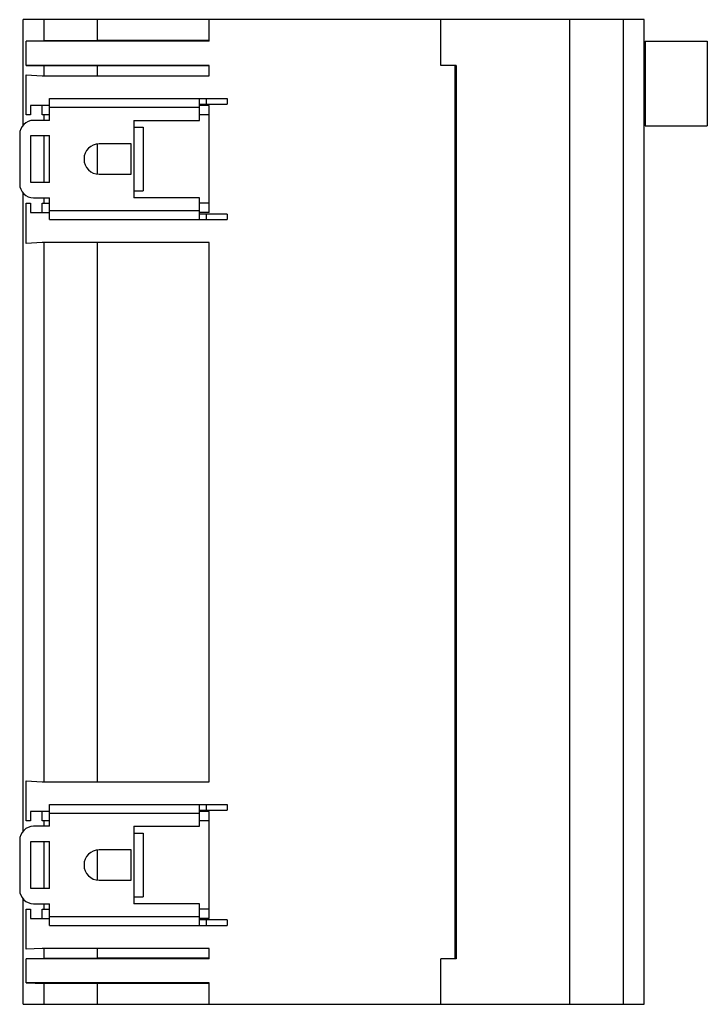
# Model space of a CAD drawing. Header units: millimetres. Extents: x 15 to 114, y 18 to 160.
import ezdxf

# ---------------------------------------------------------------- set-up
doc = ezdxf.new("R2010")
doc.units = ezdxf.units.MM
doc.header["$LTSCALE"] = 11.583442
doc.layers.get('0').update_dxf_attribs({"linetype": 'CONTINUOUS'})

msp = doc.modelspace()

# ---------------------------------------------------------------- linework, layer by layer
at = {"color": 7, "linetype": 'Continuous'}
for p, q in [((15.36, 145.22), (15.36, 160.49)), ((105.16, 160.49), (15.36, 160.49)), ((18.39, 157.46), (18.39, 160.49)), ((26.11, 157.48), (26.11, 160.49)), ((42.26, 157.38), (42.26, 160.49)), ((75.76, 153.88), (75.76, 160.49)), ((94.41, 18.09), (94.41, 160.49)), ((102.13, 18.09), (102.13, 160.49)), ((105.16, 18.09), (105.16, 160.49)), ((15.8, 157.38), (18.39, 157.46)), ((15.8, 153.88), (15.8, 157.38)), ((42.26, 157.38), (15.8, 157.38)), ((18.39, 157.46), (26.11, 157.48)), ((42.26, 157.48), (26.11, 157.48)), ((105.26, 157.39), (105.26, 145.14)), ((105.26, 157.39), (114.26, 157.39)), ((114.26, 157.39), (114.26, 145.14)), ((15.8, 153.88), (18.39, 153.8)), ((42.26, 153.88), (15.8, 153.88)), ((18.39, 152.38), (18.39, 153.8)), ((26.11, 153.79), (18.39, 153.8)), ((42.26, 152.38), (42.26, 153.88)), ((77.96, 153.88), (75.76, 153.88)), ((77.76, 153.88), (77.76, 24.68)), ((77.96, 153.88), (77.96, 24.68)), ((15.8, 146.73), (15.8, 152.52)), ((15.8, 152.52), (18.11, 152.38)), ((18.11, 152.38), (42.26, 152.38)), ((26.11, 152.38), (26.11, 153.79)), ((42.26, 153.79), (26.11, 153.79)), ((19.16, 145.93), (19.16, 149.08)), ((19.16, 149.08), (44.86, 149.08)), ((40.86, 145.93), (40.86, 149.08)), ((40.86, 148.28), (44.86, 148.28)), ((41.86, 148.28), (41.86, 149.08)), ((44.86, 149.08), (44.86, 148.28)), ((16.43, 146.73), (15.8, 146.73)), ((16.43, 148.08), (16.43, 146.73)), ((19.16, 148.08), (16.43, 148.08)), ((18.11, 146.73), (18.11, 148.08)), ((19.16, 146.73), (18.11, 146.73)), ((18.39, 145.93), (18.39, 146.73)), ((40.86, 147.78), (19.16, 147.78)), ((42.26, 148.08), (40.86, 148.08)), ((42.26, 146.73), (40.86, 146.73)), ((42.26, 132.58), (42.26, 148.08)), ((19.16, 145.93), (16.86, 145.93)), ((31.36, 145.93), (31.36, 144.93)), ((31.36, 145.93), (40.86, 145.93)), ((14.86, 143.93), (14.86, 136.73)), ((31.36, 144.93), (32.73, 144.93)), ((31.43, 135.73), (31.43, 144.93)), ((32.73, 144.93), (32.73, 135.73)), ((105.26, 145.14), (114.26, 145.14)), ((16.46, 136.93), (16.46, 143.73)), ((16.46, 143.73), (19.16, 143.73)), ((18.39, 136.93), (18.39, 143.73)), ((19.16, 136.93), (19.16, 143.73)), ((26.11, 138.18), (26.11, 142.48)), ((30.96, 142.53), (26.36, 142.53)), ((30.96, 138.13), (30.96, 142.53)), ((26.36, 138.13), (30.96, 138.13)), ((19.16, 136.93), (16.46, 136.93)), ((15.36, 43.12), (15.36, 135.45)), ((31.36, 135.73), (31.36, 134.73)), ((31.36, 135.73), (32.73, 135.73)), ((15.8, 128.14), (15.8, 133.93)), ((15.8, 133.93), (16.43, 133.93)), ((16.43, 133.93), (16.43, 132.58)), ((16.86, 134.73), (19.16, 134.73)), ((18.11, 132.58), (18.11, 133.93)), ((18.11, 133.93), (19.16, 133.93)), ((18.39, 133.93), (18.39, 134.73)), ((19.16, 131.58), (19.16, 134.73)), ((40.86, 134.73), (31.36, 134.73)), ((40.86, 131.58), (40.86, 134.73)), ((42.26, 133.93), (40.86, 133.93)), ((16.43, 132.58), (19.16, 132.58)), ((19.16, 132.88), (40.86, 132.88)), ((42.26, 132.58), (40.86, 132.58)), ((19.16, 131.58), (44.86, 131.58)), ((44.86, 132.38), (40.86, 132.38)), ((41.86, 131.58), (41.86, 132.38)), ((44.86, 132.38), (44.86, 131.58)), ((18.11, 128.28), (15.8, 128.14)), ((42.26, 128.28), (18.11, 128.28)), ((18.39, 50.28), (18.39, 128.28)), ((26.11, 50.28), (26.11, 128.28)), ((42.26, 50.28), (42.26, 128.28)), ((15.8, 44.63), (15.8, 50.42)), ((15.8, 50.42), (18.11, 50.28)), ((18.11, 50.28), (42.26, 50.28)), ((16.43, 45.98), (16.43, 44.63)), ((19.16, 45.98), (16.43, 45.98)), ((18.11, 44.63), (18.11, 45.98)), ((19.16, 43.83), (19.16, 46.98)), ((19.16, 46.98), (44.86, 46.98)), ((40.86, 45.68), (19.16, 45.68)), ((40.86, 43.83), (40.86, 46.98)), ((40.86, 46.18), (44.86, 46.18)), ((42.26, 45.98), (40.86, 45.98)), ((41.86, 46.18), (41.86, 46.98)), ((42.26, 30.48), (42.26, 45.98)), ((44.86, 46.98), (44.86, 46.18)), ((16.43, 44.63), (15.8, 44.63)), ((19.16, 44.63), (18.11, 44.63)), ((18.39, 43.83), (18.39, 44.63)), ((42.26, 44.63), (40.86, 44.63)), ((19.16, 43.83), (16.86, 43.83)), ((31.36, 43.83), (40.86, 43.83)), ((31.36, 43.83), (31.36, 42.83)), ((31.36, 42.83), (32.73, 42.83)), ((31.43, 33.63), (31.43, 42.83)), ((32.73, 42.83), (32.73, 33.63)), ((14.86, 41.83), (14.86, 34.63)), ((16.46, 34.83), (16.46, 41.63)), ((16.46, 41.63), (19.16, 41.63)), ((18.39, 34.83), (18.39, 41.63)), ((19.16, 34.83), (19.16, 41.63)), ((26.11, 36.08), (26.11, 40.38)), ((30.96, 40.43), (26.36, 40.43)), ((30.96, 36.03), (30.96, 40.43)), ((26.36, 36.03), (30.96, 36.03)), ((19.16, 34.83), (16.46, 34.83)), ((15.36, 18.09), (15.36, 33.35)), ((31.36, 33.63), (32.73, 33.63)), ((31.36, 33.63), (31.36, 32.63)), ((15.8, 31.83), (16.43, 31.83)), ((15.8, 26.04), (15.8, 31.83)), ((16.43, 31.83), (16.43, 30.48)), ((16.86, 32.63), (19.16, 32.63)), ((18.11, 31.83), (19.16, 31.83)), ((18.11, 30.48), (18.11, 31.83)), ((18.39, 31.83), (18.39, 32.63)), ((19.16, 29.48), (19.16, 32.63)), ((40.86, 32.63), (31.36, 32.63)), ((40.86, 29.48), (40.86, 32.63)), ((42.26, 31.83), (40.86, 31.83)), ((16.43, 30.48), (19.16, 30.48)), ((19.16, 30.78), (40.86, 30.78)), ((42.26, 30.48), (40.86, 30.48)), ((44.86, 30.28), (40.86, 30.28)), ((41.86, 29.48), (41.86, 30.28)), ((44.86, 30.28), (44.86, 29.48)), ((19.16, 29.48), (44.86, 29.48)), ((18.11, 26.18), (15.8, 26.04)), ((42.26, 26.18), (18.11, 26.18)), ((18.39, 24.76), (18.39, 26.18)), ((26.11, 24.78), (26.11, 26.18)), ((42.26, 24.68), (42.26, 26.18)), ((15.8, 24.68), (18.39, 24.76)), ((42.26, 24.68), (15.8, 24.68)), ((15.8, 21.18), (15.8, 24.68)), ((18.39, 24.76), (26.11, 24.78)), ((42.26, 24.78), (26.11, 24.78)), ((77.96, 24.68), (75.76, 24.68)), ((75.76, 18.09), (75.76, 24.68)), ((15.8, 21.18), (18.39, 21.1)), ((42.26, 21.18), (15.8, 21.18)), ((26.11, 21.09), (18.39, 21.1)), ((18.39, 18.09), (18.39, 21.1)), ((42.26, 21.09), (26.11, 21.09)), ((26.11, 18.09), (26.11, 21.09)), ((42.26, 18.09), (42.26, 21.18)), ((15.36, 18.09), (105.16, 18.09))]:
    msp.add_line(p, q, dxfattribs=at)
for centre, radius, start, end in [((16.86, 143.93), 2, 90, 180), ((26.36, 140.33), 2.2, 90, 270), ((16.86, 136.73), 2, 180, 270), ((16.86, 41.83), 2, 90, 180), ((26.36, 38.23), 2.2, 90, 270), ((16.86, 34.63), 2, 180, 270)]:
    msp.add_arc(centre, radius, start, end, dxfattribs=at)

doc.saveas('drawing.dxf')
